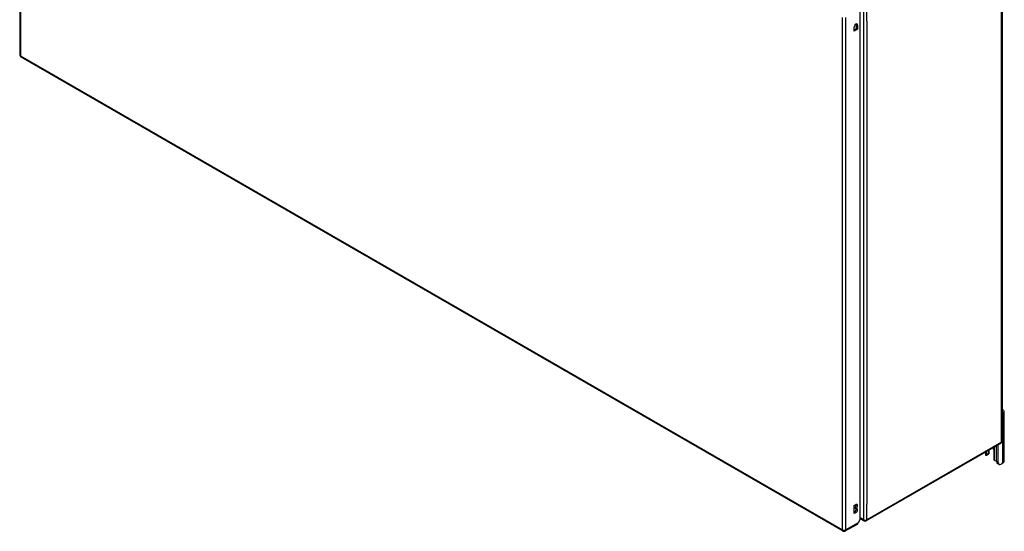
# Model space of a CAD drawing. Header units: inches. Extents: x 12 to 265, y 22 to 128.
# Tile 10 of 13: x 224 to 265, y 83 to 104. Entities that reach past the tile are written whole.
import ezdxf

# ---------------------------------------------------------------- set-up
doc = ezdxf.new("R2010")
doc.units = ezdxf.units.IN
doc.header["$MEASUREMENT"] = 0
doc.layers.add('Visible Edges(ANSI)', color=7, linetype='Continuous', lineweight=25)
doc.layers.add('Visible Tangent Edges(ANSI)', color=7, linetype='Continuous', lineweight=25)

msp = doc.modelspace()

# ---------------------------------------------------------------- linework, layer by layer
at = {"layer": 'Visible Edges(ANSI)'}
for p, q in [((224.223, 123.262), (224.223, 102.262)), ((264.461, 107.495), (264.461, 86.428)), ((258.644, 83.223), (258.644, 104.128)), ((258.396, 103.226), (258.396, 103.393)), ((258.396, 103.282), (258.491, 103.337)), ((258.539, 103.309), (258.396, 103.226)), ((258.491, 103.337), (258.491, 103.503)), ((258.539, 103.309), (258.491, 103.337)), ((258.539, 103.475), (258.539, 103.309)), ((224.273, 102.176), (257.934, 82.742)), ((264.488, 87.564), (264.461, 87.548)), ((264.543, 85.599), (264.543, 87.64)), ((264.412, 86.342), (258.895, 83.157)), ((263.775, 85.975), (263.775, 85.881)), ((263.828, 85.868), (263.828, 86.005)), ((263.902, 86.048), (263.902, 85.911)), ((263.924, 85.956), (263.924, 86.061)), ((264.115, 86.06), (264.115, 85.702)), ((264.228, 85.586), (264.228, 86.236)), ((264.302, 85.543), (264.302, 86.279)), ((263.89, 85.883), (263.815, 85.84)), ((264.335, 85.471), (264.26, 85.514)), ((264.488, 85.522), (264.413, 85.479)), ((258.4, 83.784), (258.468, 83.823)), ((258.4, 83.457), (258.4, 83.784)), ((258.4, 83.513), (258.419, 83.524)), ((258.468, 83.496), (258.4, 83.457)), ((258.419, 83.679), (258.419, 83.695)), ((258.468, 83.667), (258.419, 83.695)), ((258.468, 83.651), (258.419, 83.679)), ((258.468, 83.667), (258.468, 83.651)), ((258.644, 83.223), (258.562, 83.08)), ((258.796, 83.157), (258.644, 83.244)), ((258.033, 82.742), (258.529, 83.028))]:
    msp.add_line(p, q, dxfattribs=at)
at = {"layer": 'Visible Edges(ANSI)', "flags": 128}
for points in [[(263.911, 85.916), (263.91, 85.915), (263.91, 85.915), (263.91, 85.914), (263.909, 85.914), (263.909, 85.914), (263.909, 85.913), (263.908, 85.913), (263.908, 85.912), (263.908, 85.912), (263.907, 85.911), (263.907, 85.911), (263.907, 85.911), (263.906, 85.91), (263.906, 85.91), (263.906, 85.909), (263.905, 85.909), (263.905, 85.909), (263.904, 85.908), (263.904, 85.908), (263.904, 85.907), (263.903, 85.907), (263.903, 85.907), (263.903, 85.906), (263.902, 85.906)], [(263.815, 85.84), (263.814, 85.839), (263.813, 85.839), (263.812, 85.838), (263.811, 85.838), (263.81, 85.838), (263.809, 85.838), (263.808, 85.837), (263.807, 85.837), (263.805, 85.837), (263.804, 85.837), (263.803, 85.838), (263.802, 85.838), (263.801, 85.838), (263.8, 85.838), (263.799, 85.839), (263.797, 85.839), (263.796, 85.84), (263.795, 85.841), (263.794, 85.841), (263.793, 85.842), (263.792, 85.843), (263.791, 85.844), (263.79, 85.845), (263.789, 85.846)], [(264.164, 85.63), (264.162, 85.63), (264.161, 85.631), (264.159, 85.631), (264.157, 85.632), (264.155, 85.633), (264.154, 85.634), (264.152, 85.635), (264.15, 85.636), (264.148, 85.637), (264.147, 85.638), (264.145, 85.639), (264.144, 85.64), (264.142, 85.642), (264.141, 85.643), (264.139, 85.645), (264.138, 85.646), (264.136, 85.648), (264.135, 85.649), (264.134, 85.651), (264.133, 85.652), (264.131, 85.654), (264.13, 85.656), (264.129, 85.658), (264.128, 85.659)]]:
    msp.add_lwpolyline(points, dxfattribs=at)
at = {"layer": 'Visible Edges(ANSI)'}
for centre, start, end in [((224.322, 102.262), 180, 240), ((264.362, 86.428), 300, 0), ((258.845, 83.243), 240, 300), ((257.984, 82.827), 240, 300)]:
    msp.add_arc(centre, 0.099, start, end, dxfattribs=at)
for centre, major_axis, start_param, end_param in [((258.468, 103.434), (0.0508, 0.0879), 5.497787, 8.63938), ((258.419, 103.462), (0.0507, 0.0879), 5.497787, 5.789668), ((264.355, 87.64), (0.188, 0), 5.497787, 7.25497), ((263.859, 85.936), (0.031, -0.0537), 0, 0.785398), ((263.737, 85.956), (0.188, 0), 5.900503, 6.283185), ((263.972, 86.143), (0.102, -0.176), 0.785398, 1.335218), ((263.911, 85.881), (-0.136, 0), 0, 0.457575), ((263.784, 85.894), (0.031, -0.0537), 6.282025, 7.068583), ((264.159, 85.677), (-0.031, 0.0537), 0.785398, 1.571956), ((264.224, 85.7), (0.136, 0), 4.254814, 4.739895), ((264.338, 85.649), (-0.078, -0.135), 5.497787, 6.283185), ((264.413, 85.606), (-0.078, -0.135), 5.497787, 7.068583), ((264.355, 85.599), (0.188, 0), 5.497787, 6.283185), ((258.419, 83.773), (0.0475, 0.0823), 3.926991, 5.752483), ((258.419, 83.601), (0.0475, 0.0823), 3.926991, 5.752483), ((258.468, 83.745), (0.0475, 0.0823), 3.926991, 7.068583), ((258.468, 83.574), (0.0475, 0.0823), 3.926991, 7.068583), ((258.492, 83.12), (-0.07, -0.121), 1.398224, 1.570796), ((258.48, 83.113), (0.0495, -0.0857), 0, 0.612826)]:
    msp.add_ellipse(centre, major_axis=major_axis, ratio=0.57735, start_param=start_param, end_param=end_param, dxfattribs=at)
at = {"layer": 'Visible Tangent Edges(ANSI)'}
for p, q in [((224.252, 123.222), (224.252, 102.222)), ((264.432, 86.388), (264.432, 107.455)), ((258.775, 104.27), (258.775, 83.202)), ((258.915, 103.637), (258.915, 104.27)), ((257.914, 82.787), (257.914, 103.787)), ((258.054, 82.787), (258.054, 103.787)), ((258.915, 103.637), (258.915, 83.835)), ((258.539, 103.475), (258.491, 103.503)), ((224.252, 102.222), (257.914, 82.787)), ((264.488, 85.522), (264.488, 87.564)), ((264.432, 86.388), (258.915, 83.202)), ((263.815, 85.84), (263.815, 85.998)), ((263.902, 85.911), (263.828, 85.868)), ((264.128, 86.179), (264.128, 85.659)), ((264.302, 85.543), (264.228, 85.586)), ((258.468, 83.496), (258.419, 83.524)), ((258.915, 83.202), (258.915, 83.835)), ((258.562, 83.08), (258.054, 82.787)), ((258.775, 83.202), (258.644, 83.278))]:
    msp.add_line(p, q, dxfattribs=at)
for centre, major_axis, start_param, end_param in [((224.322, 102.262), (-0.099, 0), 0, 0.785398), ((224.322, 102.262), (-0.0495, -0.0857), 5.497787, 6.283185), ((264.362, 86.428), (0.0495, -0.0857), 0, 0.785398), ((264.362, 86.428), (0.099, 0), 5.497787, 6.283185), ((258.845, 83.243), (-0.0495, -0.0857), 5.497787, 6.283185), ((258.845, 83.243), (0.099, 0), 3.926991, 5.497787), ((258.845, 83.243), (0.0495, -0.0857), 0, 0.785398), ((257.984, 82.827), (-0.0495, -0.0857), 5.497787, 6.283185), ((257.984, 82.827), (0.099, 0), 3.926991, 5.497787), ((257.984, 82.827), (0.0495, -0.0857), 0, 0.785398)]:
    msp.add_ellipse(centre, major_axis=major_axis, ratio=0.57735, start_param=start_param, end_param=end_param, dxfattribs=at)

doc.saveas('drawing.dxf')
